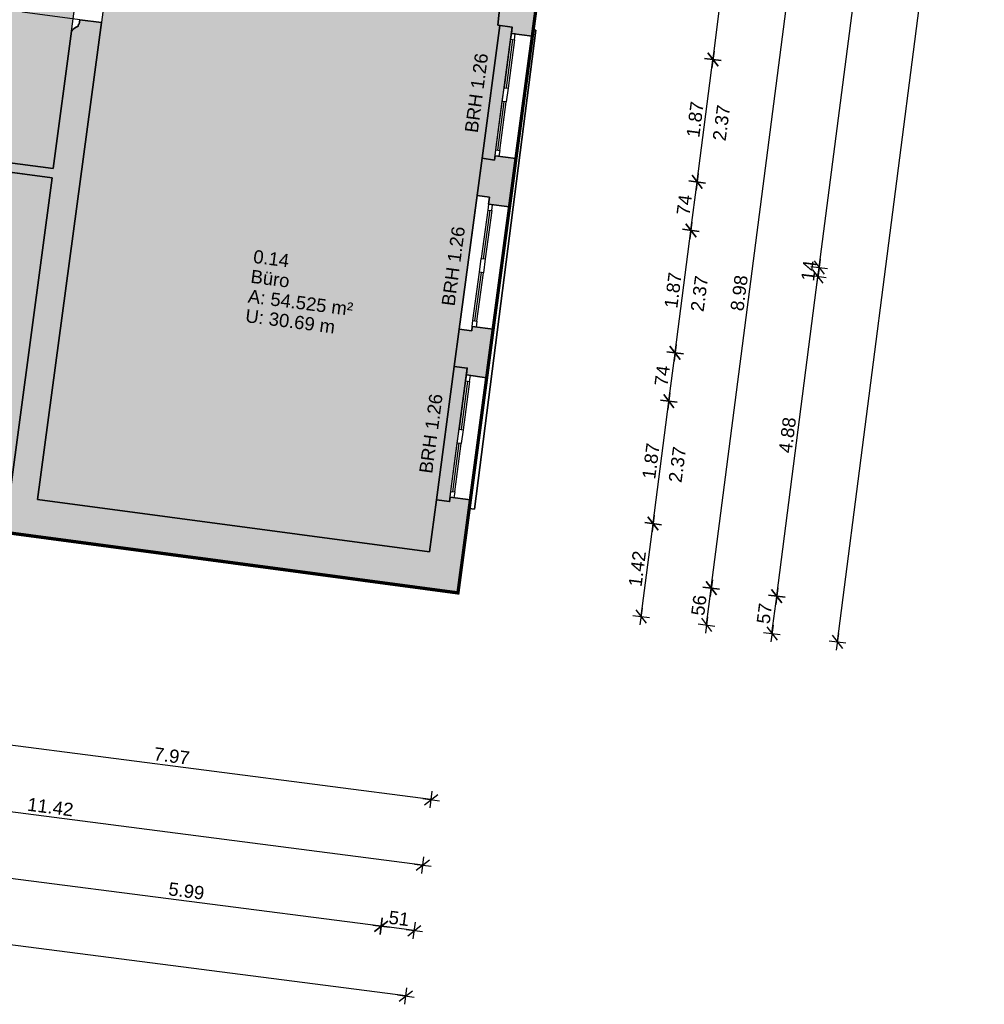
# Model space of a CAD drawing. Header units: metres. Extents: x 344112.5 to 344211.1, y 5709456.4 to 5709545.2.
# Tile 26 of 51: x 344155.6 to 344170.2, y 5709503.1 to 5709518. Entities that reach past the tile are written whole.
import ezdxf
from ezdxf.enums import TextEntityAlignment as Align

# ---------------------------------------------------------------- set-up
doc = ezdxf.new("R2010")
doc.units = ezdxf.units.M
doc.linetypes.add('AUSGEZOGEN', pattern=[0])
doc.linetypes.add('DASHDOT', pattern=[1, 0.5, -0.25, 0, -0.25])
doc.layers.add('Bemassung', color=7, linetype='Continuous')
doc.layers.add('Polygonflächen', color=7, linetype='Continuous')
doc.layers.add('BGF', color=2, linetype='Continuous', plot=False)
for name, color, linetype, lineweight in [('Fenster', 7, 'AUSGEZOGEN', 25), ('Schraffur', 8, 'Continuous', 25), ('Text', 7, 'Continuous', 13), ('Türen', 7, 'AUSGEZOGEN', 25), ('Wand', 7, 'AUSGEZOGEN', 35)]:
    doc.layers.add(name, color=color, linetype=linetype, lineweight=lineweight)
doc.styles.get("Standard").update_dxf_attribs({"font": 'arial.ttf'})
doc.dimstyles.new('1', dxfattribs={"dimtxt": 0.2, "dimasz": 0.005, "dimexe": 0.08, "dimexo": 0, "dimgap": 0.05, "dimtad": 3, "dimzin": 3, "dimdsep": 46, "dimtxsty": 'Standard', "dimblk": '1000hands_BEMPFEIL', "dimcen": 1, "dimdle": 0.08, "dimse1": 1, "dimse2": 1, "dimclre": 256, "dimazin": 2, "dimtfac": 1, "dimtix": 1, "dimtmove": 2, "dimatfit": 3, "dimldrblk": '1000hands_BEMPFEIL', "dimfxl": 1, "dimtolj": 1, "dimtzin": 0, "dimarcsym": 0})
doc.dimstyles.new('Copy of 1', dxfattribs={"dimtxt": 0.2, "dimasz": 0.005, "dimexe": 0.08, "dimexo": 0, "dimgap": 0.05, "dimtad": 3, "dimdec": 0, "dimlfac": 100, "dimzin": 3, "dimdsep": 46, "dimtxsty": 'Standard', "dimblk": '1000hands_BEMPFEIL', "dimcen": 1, "dimdle": 0.08, "dimse1": 1, "dimse2": 1, "dimclre": 256, "dimazin": 2, "dimtfac": 1, "dimtdec": 0, "dimtix": 1, "dimtmove": 2, "dimatfit": 3, "dimldrblk": '1000hands_BEMPFEIL', "dimfxl": 1, "dimtolj": 1, "dimtzin": 0, "dimarcsym": 0})

# ---------------------------------------------------------------- blocks, each defined once
blk = doc.blocks.new('1000hands_BEMPFEIL')
at = {"color": 0}
for p, q in [((-25.4, 0), (25.4, 0)), ((-18, -18), (18, 18)), ((0, -25.4), (0, 25.4))]:
    blk.add_line(p, q, dxfattribs=at)
blk = doc.blocks.new('*D47')
at = {"layer": 'Bemassung', "color": 0, "lineweight": -2, "transparency": 16777216}
blk.add_line((344161.847, 5709506.152), (344153.953, 5709507.171), dxfattribs=at)
at = {"layer": 'Defpoints', "color": 0, "transparency": 16777216}
for p in [(344154.357, 5709510.34, 0), (344162.257, 5709509.284, 0), (344153.948, 5709507.172)]:
    blk.add_point(p, dxfattribs=at)
at = {"layer": 'Bemassung', "color": 0, "lineweight": -2, "transparency": 16777216, "xscale": 0.005, "yscale": 0.005, "zscale": 0.005}
for p, rotation in [((344153.948, 5709507.172), 172.6453569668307), ((344161.852, 5709506.152), 352.6453569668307)]:
    blk.add_blockref('1000hands_BEMPFEIL', p, dxfattribs=dict(at, rotation=rotation))
at = {"layer": 'Bemassung', "color": 0, "transparency": 16777216, "insert": (344157.92, 5709506.813), "char_height": 0.2, "attachment_point": 5, "rotation": 352.6454}
blk.add_mtext('\\A1;7.97', dxfattribs=at)
blk = doc.blocks.new('*D48')
at = {"layer": 'Bemassung', "color": 0, "lineweight": -2, "transparency": 16777216}
blk.add_line((344161.719, 5709505.16), (344150.403, 5709506.621), dxfattribs=at)
at = {"layer": 'Defpoints', "color": 0, "transparency": 16777216}
for p in [(344150.937, 5709510.797, 0), (344162.257, 5709509.284, 0), (344150.398, 5709506.622)]:
    blk.add_point(p, dxfattribs=at)
at = {"layer": 'Bemassung', "color": 0, "lineweight": -2, "transparency": 16777216, "xscale": 0.005, "yscale": 0.005, "zscale": 0.005}
for p, rotation in [((344150.398, 5709506.622), 172.6453569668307), ((344161.724, 5709505.16), 352.6453569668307)]:
    blk.add_blockref('1000hands_BEMPFEIL', p, dxfattribs=dict(at, rotation=rotation))
at = {"layer": 'Bemassung', "color": 0, "transparency": 16777216, "insert": (344156.081, 5709506.04), "char_height": 0.2, "attachment_point": 5, "rotation": 352.6454}
blk.add_mtext('\\A1;11.42', dxfattribs=at)
blk = doc.blocks.new('*D31')
at = {"layer": 'Bemassung', "color": 0, "lineweight": -2, "transparency": 16777216}
blk.add_line((344161.591, 5709504.169), (344161.098, 5709504.232), dxfattribs=at)
at = {"layer": 'Defpoints', "color": 0, "transparency": 16777216}
for p in [(344161.825, 5709509.907, 0), (344162.257, 5709509.284, 0), (344161.093, 5709504.233)]:
    blk.add_point(p, dxfattribs=at)
at = {"layer": 'Bemassung', "color": 0, "lineweight": -2, "transparency": 16777216, "xscale": 0.005, "yscale": 0.005, "zscale": 0.005}
for p, rotation in [((344161.093, 5709504.233), 172.6453569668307), ((344161.596, 5709504.168), 352.6453569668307)]:
    blk.add_blockref('1000hands_BEMPFEIL', p, dxfattribs=dict(at, rotation=rotation))
at = {"layer": 'Bemassung', "color": 0, "transparency": 16777216, "insert": (344161.364, 5709504.351), "char_height": 0.2, "attachment_point": 5, "rotation": 352.6454}
blk.add_mtext('\\A1;51', dxfattribs=at)
blk = doc.blocks.new('*D184')
at = {"layer": 'Bemassung', "color": 0, "lineweight": -2, "transparency": 16777216}
blk.add_line((344161.088, 5709504.234), (344155.157, 5709504.999), dxfattribs=at)
at = {"layer": 'Defpoints', "color": 0, "transparency": 16777216}
for p in [(344155.888, 5709510.7, 0), (344161.825, 5709509.907, 0), (344155.152, 5709505)]:
    blk.add_point(p, dxfattribs=at)
at = {"layer": 'Bemassung', "color": 0, "lineweight": -2, "transparency": 16777216, "xscale": 0.005, "yscale": 0.005, "zscale": 0.005}
for p, rotation in [((344155.152, 5709505), 172.6453569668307), ((344161.093, 5709504.233), 352.6453569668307)]:
    blk.add_blockref('1000hands_BEMPFEIL', p, dxfattribs=dict(at, rotation=rotation))
at = {"layer": 'Bemassung', "color": 0, "transparency": 16777216, "insert": (344158.142, 5709504.767), "char_height": 0.2, "attachment_point": 5, "rotation": 352.6454}
blk.add_mtext('\\A1;5.99', dxfattribs=at)
blk = doc.blocks.new('*D185')
at = {"layer": 'Bemassung', "color": 0, "lineweight": -2, "transparency": 16777216}
blk.add_line((344155.147, 5709505), (344154.731, 5709505.054), dxfattribs=at)
at = {"layer": 'Defpoints', "color": 0, "transparency": 16777216}
for p in [(344155.459, 5709510.737, 0), (344155.888, 5709510.7, 0), (344154.726, 5709505.055)]:
    blk.add_point(p, dxfattribs=at)
at = {"layer": 'Bemassung', "color": 0, "lineweight": -2, "transparency": 16777216, "xscale": 0.005, "yscale": 0.005, "zscale": 0.005}
for p, rotation in [((344154.726, 5709505.055), 172.6453569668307), ((344155.152, 5709505), 352.6453569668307)]:
    blk.add_blockref('1000hands_BEMPFEIL', p, dxfattribs=dict(at, rotation=rotation))
at = {"layer": 'Bemassung', "color": 0, "transparency": 16777216, "insert": (344154.959, 5709505.178), "char_height": 0.2, "attachment_point": 5, "rotation": 352.6454}
blk.add_mtext('\\A1;43', dxfattribs=at)
blk = doc.blocks.new('*D36')
at = {"layer": 'Bemassung', "color": 0, "lineweight": -2, "transparency": 16777216}
blk.add_line((344161.463, 5709503.177), (344116.99, 5709508.917), dxfattribs=at)
at = {"layer": 'Defpoints', "color": 0, "transparency": 16777216}
for p in [(344118.372, 5709519.658, 0), (344162.257, 5709509.284, 0), (344116.985, 5709508.918)]:
    blk.add_point(p, dxfattribs=at)
at = {"layer": 'Bemassung', "color": 0, "lineweight": -2, "transparency": 16777216, "xscale": 0.005, "yscale": 0.005, "zscale": 0.005}
for p, rotation in [((344116.985, 5709508.918), 172.6453569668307), ((344161.468, 5709503.176), 352.6453569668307)]:
    blk.add_blockref('1000hands_BEMPFEIL', p, dxfattribs=dict(at, rotation=rotation))
at = {"layer": 'Bemassung', "color": 0, "transparency": 16777216, "insert": (344139.246, 5709506.198), "char_height": 0.2, "attachment_point": 5, "rotation": 352.6454}
blk.add_mtext('\\A1;44.85', dxfattribs=at)
blk = doc.blocks.new('*D37')
at = {"layer": 'Bemassung', "color": 0, "lineweight": -2, "transparency": 16777216}
blk.add_line((344165.032, 5709508.931), (344165.213, 5709510.329), dxfattribs=at)
at = {"layer": 'Defpoints', "color": 0, "transparency": 16777216}
for p in [(344162.445, 5709510.692, 0), (344165.214, 5709510.334), (344162.257, 5709509.284, 0)]:
    blk.add_point(p, dxfattribs=at)
at = {"layer": 'Bemassung', "color": 0, "lineweight": -2, "transparency": 16777216, "xscale": 0.005, "yscale": 0.005, "zscale": 0.005}
for p, rotation in [((344165.214, 5709510.334), 82.6453569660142), ((344165.032, 5709508.926), 262.6453569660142)]:
    blk.add_blockref('1000hands_BEMPFEIL', p, dxfattribs=dict(at, rotation=rotation))
at = {"layer": 'Bemassung', "color": 0, "transparency": 16777216, "insert": (344164.974, 5709509.649), "char_height": 0.2, "attachment_point": 5, "rotation": 82.6454}
blk.add_mtext('\\A1;1.42', dxfattribs=at)
blk = doc.blocks.new('*D215')
at = {"layer": 'Bemassung', "color": 0, "lineweight": -2, "transparency": 16777216}
blk.add_line((344165.214, 5709510.339), (344165.452, 5709512.184), dxfattribs=at)
at = {"layer": 'Defpoints', "color": 0, "transparency": 16777216}
for p in [(344162.692, 5709512.545, 0), (344165.453, 5709512.189), (344162.445, 5709510.692, 0)]:
    blk.add_point(p, dxfattribs=at)
at = {"layer": 'Bemassung', "color": 0, "lineweight": -2, "transparency": 16777216, "xscale": 0.005, "yscale": 0.005, "zscale": 0.005}
for p, rotation in [((344165.453, 5709512.189), 82.6453569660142), ((344165.214, 5709510.334), 262.6453569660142)]:
    blk.add_blockref('1000hands_BEMPFEIL', p, dxfattribs=dict(at, rotation=rotation))
at = {"layer": 'Bemassung', "color": 0, "transparency": 16777216, "insert": (344165.182, 5709511.281), "char_height": 0.2, "attachment_point": 5, "rotation": 82.6454}
blk.add_mtext('\\A1;1.87', dxfattribs=at)
blk = doc.blocks.new('*D216')
at = {"layer": 'Bemassung', "color": 0, "lineweight": -2, "transparency": 16777216}
blk.add_line((344165.454, 5709512.194), (344165.547, 5709512.918), dxfattribs=at)
at = {"layer": 'Defpoints', "color": 0, "transparency": 16777216}
for p in [(344162.79, 5709513.279, 0), (344165.548, 5709512.923), (344162.692, 5709512.545, 0)]:
    blk.add_point(p, dxfattribs=at)
at = {"layer": 'Bemassung', "color": 0, "lineweight": -2, "transparency": 16777216, "xscale": 0.005, "yscale": 0.005, "zscale": 0.005}
for p, rotation in [((344165.548, 5709512.923), 82.6453569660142), ((344165.453, 5709512.189), 262.6453569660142)]:
    blk.add_blockref('1000hands_BEMPFEIL', p, dxfattribs=dict(at, rotation=rotation))
at = {"layer": 'Bemassung', "color": 0, "transparency": 16777216, "insert": (344165.352, 5709512.575), "char_height": 0.2, "attachment_point": 5, "rotation": 82.6454}
blk.add_mtext('\\A1;74', dxfattribs=at)
blk = doc.blocks.new('*D217')
at = {"layer": 'Bemassung', "color": 0, "lineweight": -2, "transparency": 16777216}
blk.add_line((344165.548, 5709512.928), (344165.786, 5709514.772), dxfattribs=at)
at = {"layer": 'Defpoints', "color": 0, "transparency": 16777216}
for p in [(344163.038, 5709515.132, 0), (344165.787, 5709514.777), (344162.79, 5709513.279, 0)]:
    blk.add_point(p, dxfattribs=at)
at = {"layer": 'Bemassung', "color": 0, "lineweight": -2, "transparency": 16777216, "xscale": 0.005, "yscale": 0.005, "zscale": 0.005}
for p, rotation in [((344165.787, 5709514.777), 82.6453569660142), ((344165.548, 5709512.923), 262.6453569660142)]:
    blk.add_blockref('1000hands_BEMPFEIL', p, dxfattribs=dict(at, rotation=rotation))
at = {"layer": 'Bemassung', "color": 0, "transparency": 16777216, "insert": (344165.517, 5709513.869), "char_height": 0.2, "attachment_point": 5, "rotation": 82.6454}
blk.add_mtext('\\A1;1.87', dxfattribs=at)
blk = doc.blocks.new('*D218')
at = {"layer": 'Bemassung', "color": 0, "lineweight": -2, "transparency": 16777216}
blk.add_line((344165.788, 5709514.782), (344165.881, 5709515.506), dxfattribs=at)
at = {"layer": 'Defpoints', "color": 0, "transparency": 16777216}
for p in [(344163.136, 5709515.866, 0), (344165.882, 5709515.511), (344163.038, 5709515.132, 0)]:
    blk.add_point(p, dxfattribs=at)
at = {"layer": 'Bemassung', "color": 0, "lineweight": -2, "transparency": 16777216, "xscale": 0.005, "yscale": 0.005, "zscale": 0.005}
for p, rotation in [((344165.882, 5709515.511), 82.6453569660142), ((344165.787, 5709514.777), 262.6453569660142)]:
    blk.add_blockref('1000hands_BEMPFEIL', p, dxfattribs=dict(at, rotation=rotation))
at = {"layer": 'Bemassung', "color": 0, "transparency": 16777216, "insert": (344165.686, 5709515.163), "char_height": 0.2, "attachment_point": 5, "rotation": 82.6454}
blk.add_mtext('\\A1;74', dxfattribs=at)
blk = doc.blocks.new('*D219')
at = {"layer": 'Bemassung', "color": 0, "lineweight": -2, "transparency": 16777216}
blk.add_line((344165.882, 5709515.516), (344166.121, 5709517.361), dxfattribs=at)
at = {"layer": 'Defpoints', "color": 0, "transparency": 16777216}
for p in [(344163.384, 5709517.719, 0), (344166.121, 5709517.366), (344163.136, 5709515.866, 0)]:
    blk.add_point(p, dxfattribs=at)
at = {"layer": 'Bemassung', "color": 0, "lineweight": -2, "transparency": 16777216, "xscale": 0.005, "yscale": 0.005, "zscale": 0.005}
for p, rotation in [((344166.121, 5709517.366), 82.6453569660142), ((344165.882, 5709515.511), 262.6453569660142)]:
    blk.add_blockref('1000hands_BEMPFEIL', p, dxfattribs=dict(at, rotation=rotation))
at = {"layer": 'Bemassung', "color": 0, "transparency": 16777216, "insert": (344165.851, 5709516.458), "char_height": 0.2, "attachment_point": 5, "rotation": 82.6454}
blk.add_mtext('\\A1;1.87', dxfattribs=at)
blk = doc.blocks.new('*D220')
at = {"layer": 'Bemassung', "color": 0, "lineweight": -2, "transparency": 16777216}
blk.add_line((344166.122, 5709517.371), (344166.441, 5709519.845), dxfattribs=at)
at = {"layer": 'Defpoints', "color": 0, "transparency": 16777216}
for p in [(344162.694, 5709520.333, 0), (344166.442, 5709519.85), (344163.384, 5709517.719, 0)]:
    blk.add_point(p, dxfattribs=at)
at = {"layer": 'Bemassung', "color": 0, "lineweight": -2, "transparency": 16777216, "xscale": 0.005, "yscale": 0.005, "zscale": 0.005}
for p, rotation in [((344166.442, 5709519.85), 82.6453569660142), ((344166.121, 5709517.366), 262.6453569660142)]:
    blk.add_blockref('1000hands_BEMPFEIL', p, dxfattribs=dict(at, rotation=rotation))
at = {"layer": 'Bemassung', "color": 0, "transparency": 16777216, "insert": (344166.131, 5709518.627), "char_height": 0.2, "attachment_point": 5, "rotation": 82.6454}
blk.add_mtext('\\A1;2.50', dxfattribs=at)
blk = doc.blocks.new('*D38')
at = {"layer": 'Bemassung', "color": 0, "lineweight": -2, "transparency": 16777216}
blk.add_line((344166.024, 5709508.803), (344166.095, 5709509.351), dxfattribs=at)
at = {"layer": 'Defpoints', "color": 0, "transparency": 16777216}
for p in [(344161.825, 5709509.907, 0), (344166.096, 5709509.355), (344162.257, 5709509.284, 0)]:
    blk.add_point(p, dxfattribs=at)
at = {"layer": 'Bemassung', "color": 0, "lineweight": -2, "transparency": 16777216, "xscale": 0.005, "yscale": 0.005, "zscale": 0.005}
for p, rotation in [((344166.096, 5709509.355), 82.6453569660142), ((344166.024, 5709508.798), 262.6453569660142)]:
    blk.add_blockref('1000hands_BEMPFEIL', p, dxfattribs=dict(at, rotation=rotation))
at = {"layer": 'Bemassung', "color": 0, "transparency": 16777216, "insert": (344165.909, 5709509.096), "char_height": 0.2, "attachment_point": 5, "rotation": 82.6454}
blk.add_mtext('\\A1;56', dxfattribs=at)
blk = doc.blocks.new('*D229')
at = {"layer": 'Bemassung', "color": 0, "lineweight": -2, "transparency": 16777216}
blk.add_line((344166.096, 5709509.36), (344167.244, 5709518.257), dxfattribs=at)
at = {"layer": 'Defpoints', "color": 0, "transparency": 16777216}
for p in [(344162.955, 5709518.815, 0), (344167.245, 5709518.262), (344161.825, 5709509.907, 0)]:
    blk.add_point(p, dxfattribs=at)
at = {"layer": 'Bemassung', "color": 0, "lineweight": -2, "transparency": 16777216, "xscale": 0.005, "yscale": 0.005, "zscale": 0.005}
for p, rotation in [((344167.245, 5709518.262), 82.6453569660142), ((344166.096, 5709509.355), 262.6453569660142)]:
    blk.add_blockref('1000hands_BEMPFEIL', p, dxfattribs=dict(at, rotation=rotation))
at = {"layer": 'Bemassung', "color": 0, "transparency": 16777216, "insert": (344166.519, 5709513.828), "char_height": 0.2, "attachment_point": 5, "rotation": 82.6454}
blk.add_mtext('\\A1;8.98', dxfattribs=at)
blk = doc.blocks.new('*D39')
at = {"layer": 'Bemassung', "color": 0, "lineweight": -2, "transparency": 16777216}
blk.add_line((344167.016, 5709508.675), (344167.088, 5709509.231), dxfattribs=at)
at = {"layer": 'Defpoints', "color": 0, "transparency": 16777216}
for p in [(344155.459, 5709510.737, 0), (344162.257, 5709509.284, 0), (344167.088, 5709509.236)]:
    blk.add_point(p, dxfattribs=at)
at = {"layer": 'Bemassung', "color": 0, "lineweight": -2, "transparency": 16777216, "xscale": 0.005, "yscale": 0.005, "zscale": 0.005}
for p, rotation in [((344167.088, 5709509.236), 82.6453569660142), ((344167.015, 5709508.67), 262.6453569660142)]:
    blk.add_blockref('1000hands_BEMPFEIL', p, dxfattribs=dict(at, rotation=rotation))
at = {"layer": 'Bemassung', "color": 0, "transparency": 16777216, "insert": (344166.901, 5709508.972), "char_height": 0.2, "attachment_point": 5, "rotation": 82.6454}
blk.add_mtext('\\A1;57', dxfattribs=at)
blk = doc.blocks.new('*D235')
at = {"layer": 'Bemassung', "color": 0, "lineweight": -2, "transparency": 16777216}
blk.add_line((344167.089, 5709509.241), (344167.712, 5709514.071), dxfattribs=at)
at = {"layer": 'Defpoints', "color": 0, "transparency": 16777216}
for p in [(344156.106, 5709515.574, 0), (344167.713, 5709514.076), (344155.459, 5709510.737, 0)]:
    blk.add_point(p, dxfattribs=at)
at = {"layer": 'Bemassung', "color": 0, "lineweight": -2, "transparency": 16777216, "xscale": 0.005, "yscale": 0.005, "zscale": 0.005}
for p, rotation in [((344167.713, 5709514.076), 82.6453569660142), ((344167.088, 5709509.236), 262.6453569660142)]:
    blk.add_blockref('1000hands_BEMPFEIL', p, dxfattribs=dict(at, rotation=rotation))
at = {"layer": 'Bemassung', "color": 0, "transparency": 16777216, "insert": (344167.25, 5709511.675), "char_height": 0.2, "attachment_point": 5, "rotation": 82.6454}
blk.add_mtext('\\A1;4.88', dxfattribs=at)
blk = doc.blocks.new('*D236')
at = {"layer": 'Bemassung', "color": 0, "lineweight": -2, "transparency": 16777216}
for p, q in [((344167.713, 5709514.076), (344167.731, 5709514.215)), ((344167.732, 5709514.22), (344167.732, 5709514.225)), ((344167.712, 5709514.071), (344167.712, 5709514.066))]:
    blk.add_line(p, q, dxfattribs=at)
at = {"layer": 'Defpoints', "color": 0, "transparency": 16777216}
for p in [(344156.124, 5709515.713, 0), (344156.106, 5709515.574, 0), (344167.731, 5709514.215)]:
    blk.add_point(p, dxfattribs=at)
at = {"layer": 'Bemassung', "color": 0, "lineweight": -2, "transparency": 16777216, "xscale": 0.005, "yscale": 0.005, "zscale": 0.005}
for p, rotation in [((344167.731, 5709514.215), 262.6453569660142), ((344167.713, 5709514.076), 82.6453569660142)]:
    blk.add_blockref('1000hands_BEMPFEIL', p, dxfattribs=dict(at, rotation=rotation))
at = {"layer": 'Bemassung', "color": 0, "transparency": 16777216, "insert": (344167.573, 5709514.165), "char_height": 0.2, "attachment_point": 5, "rotation": 82.6454}
blk.add_mtext('\\A1;14', dxfattribs=at)
blk = doc.blocks.new('*D237')
at = {"layer": 'Bemassung', "color": 0, "lineweight": -2, "transparency": 16777216}
blk.add_line((344167.732, 5709514.22), (344168.824, 5709522.684), dxfattribs=at)
at = {"layer": 'Defpoints', "color": 0, "transparency": 16777216}
for p in [(344157.256, 5709524.183, 0), (344168.825, 5709522.689), (344156.124, 5709515.713, 0)]:
    blk.add_point(p, dxfattribs=at)
at = {"layer": 'Bemassung', "color": 0, "lineweight": -2, "transparency": 16777216, "xscale": 0.005, "yscale": 0.005, "zscale": 0.005}
for p, rotation in [((344168.825, 5709522.689), 82.6453569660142), ((344167.731, 5709514.215), 262.6453569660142)]:
    blk.add_blockref('1000hands_BEMPFEIL', p, dxfattribs=dict(at, rotation=rotation))
at = {"layer": 'Bemassung', "color": 0, "transparency": 16777216, "insert": (344168.127, 5709518.472), "char_height": 0.2, "attachment_point": 5, "rotation": 82.6454}
blk.add_mtext('\\A1;8.54', dxfattribs=at)
blk = doc.blocks.new('*D40')
at = {"layer": 'Bemassung', "color": 0, "lineweight": -2, "transparency": 16777216}
blk.add_line((344168.008, 5709508.547), (344171.097, 5709532.478), dxfattribs=at)
at = {"layer": 'Defpoints', "color": 0, "transparency": 16777216}
for p in [(344165.434, 5709533.214, 0), (344171.097, 5709532.483), (344162.257, 5709509.284, 0)]:
    blk.add_point(p, dxfattribs=at)
at = {"layer": 'Bemassung', "color": 0, "lineweight": -2, "transparency": 16777216, "xscale": 0.005, "yscale": 0.005, "zscale": 0.005}
for p, rotation in [((344171.097, 5709532.483), 82.6453569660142), ((344168.007, 5709508.542), 262.6453569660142)]:
    blk.add_blockref('1000hands_BEMPFEIL', p, dxfattribs=dict(at, rotation=rotation))
at = {"layer": 'Bemassung', "color": 0, "transparency": 16777216, "insert": (344169.403, 5709520.532), "char_height": 0.2, "attachment_point": 5, "rotation": 82.6454}
blk.add_mtext('\\A1;24.14', dxfattribs=at)

msp = doc.modelspace()

# ---------------------------------------------------------------- hatches: boundary and pattern name
at = {"layer": 'Polygonflächen'}
h = msp.add_hatch(color=254, dxfattribs=at)
h.dxf.hatch_style = 1
h.paths.add_polyline_path([(344157.256, 5709524.183), (344153.331, 5709524.707), (344152.402, 5709517.758), (344152.215, 5709517.638), (344152.053, 5709516.428), (344152.21, 5709516.236), (344156.124, 5709515.713)])
h = msp.add_hatch(color=134, dxfattribs=at)
h.dxf.hatch_style = 1
h.paths.add_polyline_path([(344162.622, 5709515.869), (344162.81, 5709515.843), (344163.079, 5709517.856), (344162.861, 5709517.885), (344162.955, 5709518.815), (344157.219, 5709519.582), (344157.203, 5709519.463), (344157.062, 5709519.482), (344155.888, 5709510.7), (344161.825, 5709509.907), (344161.931, 5709510.695), (344162.129, 5709510.668), (344162.399, 5709512.69), (344162.201, 5709512.717)])
h = msp.add_hatch(color=134, dxfattribs=at)
h.dxf.hatch_style = 1
h.paths.add_polyline_path([(344156.106, 5709515.574), (344152.21, 5709516.095), (344151.564, 5709511.258), (344152.337, 5709511.154), (344152.48, 5709510.943), (344154.473, 5709510.677), (344154.666, 5709510.843), (344155.459, 5709510.737)])
at = {"layer": 'Schraffur'}
h = msp.add_hatch(color=256, dxfattribs=at)
h.dxf.hatch_style = 1
h.paths.add_polyline_path([(344163.641, 5709519.642), (344163.353, 5709519.68), (344163.371, 5709519.809), (344163.113, 5709519.844), (344163.13, 5709519.973), (344162.862, 5709520.008), (344162.878, 5709520.127), (344162.67, 5709520.155), (344162.694, 5709520.333), (344162.387, 5709520.375), (344162.266, 5709519.473), (344161.899, 5709519.522), (344161.864, 5709519.254), (344160.704, 5709519.409), (344160.74, 5709519.676), (344157.122, 5709520.16), (344157.139, 5709520.284), (344156.742, 5709520.337), (344156.573, 5709519.073, 0.099019), (344156.635, 5709519.004), (344156.631, 5709518.975), (344156.641, 5709518.973), (344156.631, 5709518.904), (344156.978, 5709518.857), (344157.062, 5709519.482), (344157.203, 5709519.463), (344157.219, 5709519.582), (344162.955, 5709518.815), (344162.861, 5709517.885), (344163.079, 5709517.856), (344163.067, 5709517.761), (344163.384, 5709517.719)])
h = msp.add_hatch(color=256, dxfattribs=at)
h.dxf.hatch_style = 1
h.paths.add_polyline_path([(344162.445, 5709510.692), (344162.138, 5709510.733), (344162.129, 5709510.668), (344161.931, 5709510.695), (344161.825, 5709509.907), (344155.888, 5709510.7), (344156.854, 5709517.926), (344156.527, 5709517.969), (344156.517, 5709517.9), (344156.507, 5709517.901), (344156.503, 5709517.872, 0.137949), (344156.402, 5709517.794), (344156.124, 5709515.713), (344154.618, 5709515.914), (344154.599, 5709515.775), (344156.106, 5709515.574), (344155.459, 5709510.737), (344154.666, 5709510.843), (344154.473, 5709510.677), (344154.462, 5709510.598), (344154.393, 5709510.607), (344154.357, 5709510.34), (344162.257, 5709509.284)])
h = msp.add_hatch(color=256, dxfattribs=at)
h.dxf.hatch_style = 1
h.paths.add_polyline_path([(344163.136, 5709515.866), (344162.819, 5709515.908), (344162.81, 5709515.843), (344162.622, 5709515.869), (344162.547, 5709515.304), (344162.735, 5709515.279), (344162.721, 5709515.174), (344163.038, 5709515.132)])
h = msp.add_hatch(color=256, dxfattribs=at)
h.dxf.hatch_style = 1
h.paths.add_polyline_path([(344162.79, 5709513.279), (344162.473, 5709513.321), (344162.465, 5709513.256), (344162.276, 5709513.282), (344162.201, 5709512.717), (344162.399, 5709512.69), (344162.385, 5709512.586), (344162.692, 5709512.545)])

# ---------------------------------------------------------------- linework, layer by layer
at = {"layer": 'BGF', "const_width": 0.05, "elevation": 0}
msp.add_lwpolyline([(344164.663, 5709527.445), (344164.563, 5709526.692), (344164.318, 5709524.858), (344164.172, 5709523.768), (344165.123, 5709523.641), (344164.448, 5709518.586), (344163.516, 5709518.71), (344163.384, 5709517.719), (344163.136, 5709515.866), (344163.038, 5709515.132), (344162.79, 5709513.279), (344162.692, 5709512.545), (344162.445, 5709510.692), (344162.257, 5709509.284), (344154.357, 5709510.34), (344152.503, 5709510.587), (344150.937, 5709510.797), (344151.116, 5709512.135), (344147.887, 5709512.586), (344148.662, 5709518.304), (344148.186, 5709518.368), (344146.615, 5709518.578), (344145.257, 5709518.759)], dxfattribs=at)
at = {"layer": 'Fenster', "elevation": 0}
for points in [[(344163.126, 5709517.753), (344163.067, 5709517.761), (344163.055, 5709517.672), (344163.114, 5709517.664)], [(344162.988, 5709516.723), (344162.929, 5709516.731), (344162.957, 5709516.939), (344163.016, 5709516.931)], [(344162.878, 5709515.9), (344162.819, 5709515.908), (344162.831, 5709515.997), (344162.89, 5709515.989)], [(344162.78, 5709515.166), (344162.721, 5709515.174), (344162.709, 5709515.085), (344162.769, 5709515.077)], [(344162.643, 5709514.136), (344162.583, 5709514.144), (344162.611, 5709514.352), (344162.671, 5709514.344)], [(344162.533, 5709513.313), (344162.473, 5709513.321), (344162.485, 5709513.41), (344162.545, 5709513.402)], [(344162.445, 5709512.578), (344162.385, 5709512.586), (344162.373, 5709512.497), (344162.433, 5709512.489)], [(344162.307, 5709511.547), (344162.247, 5709511.555), (344162.275, 5709511.763), (344162.335, 5709511.755)], [(344162.197, 5709510.725), (344162.138, 5709510.733), (344162.149, 5709510.822), (344162.209, 5709510.814)]]:
    msp.add_lwpolyline(points, close=True, dxfattribs=at)
for points in [[(344163.055, 5709517.672), (344162.957, 5709516.939)], [(344163.084, 5709517.668), (344162.986, 5709516.935)], [(344163.114, 5709517.664), (344163.016, 5709516.931)], [(344162.831, 5709515.997), (344162.929, 5709516.731)], [(344162.861, 5709515.993), (344162.959, 5709516.727)], [(344162.89, 5709515.989), (344162.988, 5709516.723)], [(344162.709, 5709515.085), (344162.611, 5709514.352)], [(344162.739, 5709515.081), (344162.641, 5709514.348)], [(344162.769, 5709515.077), (344162.671, 5709514.344)], [(344162.485, 5709513.41), (344162.583, 5709514.144)], [(344162.515, 5709513.406), (344162.613, 5709514.14)], [(344162.545, 5709513.402), (344162.643, 5709514.136)], [(344162.373, 5709512.497), (344162.275, 5709511.763)], [(344162.403, 5709512.493), (344162.305, 5709511.759)], [(344162.433, 5709512.489), (344162.335, 5709511.755)], [(344162.149, 5709510.822), (344162.247, 5709511.555)], [(344162.179, 5709510.818), (344162.277, 5709511.551)], [(344162.209, 5709510.814), (344162.307, 5709511.547)]]:
    msp.add_lwpolyline(points, dxfattribs=at)
at = {"layer": 'Polygonflächen', "elevation": 0}
for points in [[(344152.053, 5709516.428), (344152.2, 5709516.247), (344152.199, 5709516.237), (344156.124, 5709515.713), (344157.256, 5709524.183), (344153.331, 5709524.707), (344152.402, 5709517.758), (344152.215, 5709517.638), (344152.053, 5709516.428)], [(344155.888, 5709510.7), (344161.825, 5709509.907), (344161.931, 5709510.695), (344162.129, 5709510.668), (344162.399, 5709512.69), (344162.201, 5709512.717), (344162.622, 5709515.869), (344162.81, 5709515.843), (344163.079, 5709517.856), (344162.861, 5709517.885), (344162.955, 5709518.815), (344157.219, 5709519.582), (344157.203, 5709519.463), (344157.062, 5709519.482), (344155.888, 5709510.7)], [(344151.564, 5709511.258), (344152.21, 5709516.095), (344156.106, 5709515.574), (344155.459, 5709510.737), (344154.666, 5709510.843), (344154.473, 5709510.677), (344152.48, 5709510.943), (344152.337, 5709511.154), (344151.564, 5709511.258)]]:
    msp.add_lwpolyline(points, dxfattribs=at)
at = {"layer": 'Türen', "elevation": 0}
msp.add_lwpolyline([(344156.527, 5709517.969), (344155.656, 5709518.086, -0.409939), (344156.651, 5709518.901, -0.414214)], format="xyb", dxfattribs=at)
at = {"layer": 'Wand', "elevation": 0}
for points in [[(344163.384, 5709517.719), (344163.641, 5709519.642)], [(344162.955, 5709518.815), (344162.861, 5709517.885)], [(344156.854, 5709517.926), (344155.888, 5709510.7)], [(344156.527, 5709517.969), (344156.517, 5709517.9)], [(344156.854, 5709517.926), (344156.527, 5709517.969)], [(344162.891, 5709517.881), (344162.622, 5709515.869)], [(344163.384, 5709517.719), (344163.067, 5709517.761), (344163.079, 5709517.856), (344162.861, 5709517.885)], [(344156.402, 5709517.794), (344156.124, 5709515.713)], [(344162.507, 5709510.552), (344163.437, 5709517.813)], [(344163.397, 5709517.818), (344163.437, 5709517.813)], [(344156.106, 5709515.574), (344154.599, 5709515.775)], [(344156.124, 5709515.713), (344154.618, 5709515.914)], [(344162.622, 5709515.869), (344162.547, 5709515.304)], [(344163.136, 5709515.866), (344162.819, 5709515.908), (344162.81, 5709515.843), (344162.622, 5709515.869)], [(344163.038, 5709515.132), (344163.136, 5709515.866)], [(344156.106, 5709515.574), (344155.459, 5709510.737)], [(344162.547, 5709515.304), (344162.276, 5709513.282)], [(344163.038, 5709515.132), (344162.721, 5709515.174), (344162.735, 5709515.279), (344162.547, 5709515.304)], [(344162.276, 5709513.282), (344162.201, 5709512.717)], [(344162.79, 5709513.279), (344162.473, 5709513.321), (344162.465, 5709513.256), (344162.276, 5709513.282)], [(344162.692, 5709512.545), (344162.79, 5709513.279)], [(344162.201, 5709512.717), (344161.931, 5709510.695)], [(344162.692, 5709512.545), (344162.385, 5709512.586), (344162.399, 5709512.69), (344162.201, 5709512.717)], [(344161.825, 5709509.907), (344155.888, 5709510.7)], [(344161.931, 5709510.695), (344161.825, 5709509.907)], [(344162.445, 5709510.692), (344162.138, 5709510.733), (344162.129, 5709510.668), (344161.931, 5709510.695)], [(344162.257, 5709509.284), (344162.445, 5709510.692)], [(344162.507, 5709510.552), (344162.428, 5709510.563)], [(344154.357, 5709510.34), (344162.257, 5709509.284)]]:
    msp.add_lwpolyline(points, dxfattribs=at)
msp.add_lwpolyline([(344156.517, 5709517.9), (344156.507, 5709517.901), (344156.503, 5709517.872, 0.137949), (344156.402, 5709517.794, -3.826549)], format="xyb", dxfattribs=at)
at = {"layer": 'Wand', "linetype": 'DASHDOT', "elevation": 0}
for points in [[(344163.136, 5709515.866), (344163.384, 5709517.719)], [(344162.79, 5709513.279), (344163.038, 5709515.132)], [(344162.445, 5709510.692), (344162.692, 5709512.545)]]:
    msp.add_lwpolyline(points, dxfattribs=at)

# ---------------------------------------------------------------- texts
at = {"layer": 'Text'}
for s, p in [('BRH 1.26', (344162.537, 5709516.86, 0)), ('2.37', (344166.249, 5709516.406, 0)), ('BRH 1.26', (344162.186, 5709514.235, 0)), ('2.37', (344165.915, 5709513.818, 0)), ('BRH 1.26', (344161.847, 5709511.698, 0)), ('2.37', (344165.581, 5709511.229, 0))]:
    msp.add_text(s, height=0.2, rotation=82.389, dxfattribs=at).set_placement(p, align=Align.MIDDLE)
for s, p in [('0.14', (344159.146, 5709514.286, 0)), ('Büro', (344159.106, 5709513.985, 0)), ('A: 54.525 m²', (344159.066, 5709513.685, 0)), ('U: 30.69 m', (344159.026, 5709513.388, 0))]:
    msp.add_text(s, height=0.2, rotation=352.6454, dxfattribs=at).set_placement(p)

# ---------------------------------------------------------------- dimensions: what is measured, and where the dimension line sits
at = {"layer": 'Bemassung'}
for base, p1, p2, angle, dimstyle, picture, middle in [((344171.097, 5709532.483), (344162.257, 5709509.284, 0), (344165.434, 5709533.214, 0), 82.6454, '1', '*D40', (344169.403, 5709520.532)), ((344168.8249, 5709522.6894), (344156.1242, 5709515.7129, 0), (344157.2559, 5709524.1826, 0), 82.6454, '1', '*D237', (344168.1271, 5709518.4716)), ((344166.442, 5709519.85), (344163.384, 5709517.719, 0), (344162.694, 5709520.333, 0), 82.6454, '1', '*D220', (344166.131, 5709518.627)), ((344116.985, 5709508.918), (344162.257, 5709509.284, 0), (344118.372, 5709519.658, 0), 352.6454, '1', '*D36', (344139.246, 5709506.198)), ((344167.245, 5709518.262), (344161.825, 5709509.907, 0), (344162.955, 5709518.815, 0), 82.6454, '1', '*D229', (344166.519, 5709513.828)), ((344166.121, 5709517.366), (344163.136, 5709515.866, 0), (344163.384, 5709517.719, 0), 82.6454, '1', '*D219', (344165.851, 5709516.458)), ((344165.882, 5709515.511), (344163.038, 5709515.132, 0), (344163.136, 5709515.866, 0), 82.6454, 'Copy of 1', '*D218', (344165.686, 5709515.163)), ((344167.731, 5709514.215), (344156.106, 5709515.574, 0), (344156.124, 5709515.713, 0), 82.6454, 'Copy of 1', '*D236', (344167.573, 5709514.165)), ((344167.713, 5709514.076), (344155.459, 5709510.737, 0), (344156.106, 5709515.574, 0), 82.6454, '1', '*D235', (344167.25, 5709511.675)), ((344165.787, 5709514.777), (344162.79, 5709513.279, 0), (344163.038, 5709515.132, 0), 82.6454, '1', '*D217', (344165.517, 5709513.869)), ((344165.548, 5709512.923), (344162.692, 5709512.545, 0), (344162.79, 5709513.279, 0), 82.6454, 'Copy of 1', '*D216', (344165.352, 5709512.575)), ((344165.453, 5709512.189), (344162.445, 5709510.692, 0), (344162.692, 5709512.545, 0), 82.6454, '1', '*D215', (344165.182, 5709511.281)), ((344150.398, 5709506.622), (344162.257, 5709509.284, 0), (344150.937, 5709510.797, 0), 352.6454, '1', '*D48', (344156.081, 5709506.04)), ((344154.726, 5709505.055), (344155.888, 5709510.7, 0), (344155.459, 5709510.737, 0), 352.6454, 'Copy of 1', '*D185', (344154.959, 5709505.178)), ((344155.152, 5709505), (344161.825, 5709509.907, 0), (344155.888, 5709510.7, 0), 352.6454, '1', '*D184', (344158.142, 5709504.767)), ((344167.088, 5709509.236), (344162.257, 5709509.284, 0), (344155.459, 5709510.737, 0), 82.6454, 'Copy of 1', '*D39', (344166.901, 5709508.972)), ((344165.214, 5709510.334), (344162.257, 5709509.284, 0), (344162.445, 5709510.692, 0), 82.6454, '1', '*D37', (344164.974, 5709509.649)), ((344153.948, 5709507.172), (344162.257, 5709509.284, 0), (344154.357, 5709510.34, 0), 352.6454, '1', '*D47', (344157.92, 5709506.813)), ((344161.093, 5709504.233), (344162.257, 5709509.284, 0), (344161.825, 5709509.907, 0), 352.6454, 'Copy of 1', '*D31', (344161.364, 5709504.351)), ((344166.096, 5709509.355), (344162.257, 5709509.284, 0), (344161.825, 5709509.907, 0), 82.6454, 'Copy of 1', '*D38', (344165.909, 5709509.096))]:
    dim = msp.add_linear_dim(base=base, p1=p1, p2=p2, angle=angle, dimstyle=dimstyle, dxfattribs=at)
    dim.commit()
    dim.dimension.update_dxf_attribs({"geometry": picture, "text_midpoint": middle})

doc.saveas('drawing.dxf')
